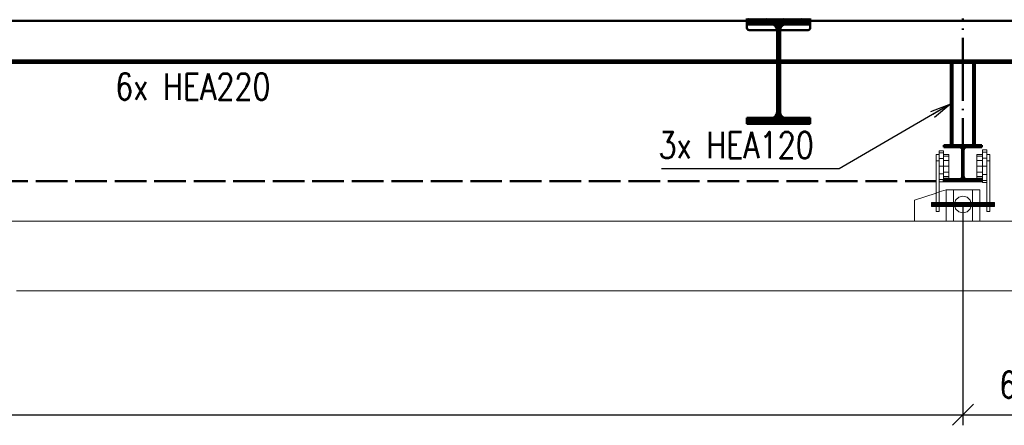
# Paper-space layout 'Layout1' of a CAD drawing. Extents: x -2 to 1033, y -36 to 596.
# Tile 36 of 86: x 241 to 335, y 419 to 457. Entities that reach past the tile are written whole.
import ezdxf

# ---------------------------------------------------------------- set-up
doc = ezdxf.new("R2010")
doc.units = 0
doc.linetypes.add('ACAD_ISO02W100', pattern=[15, 12, -3])
doc.linetypes.add('ACAD_ISO04W100', pattern=[30.5, 24, -3, 0.5, -3])
doc.layers.get('0').update_dxf_attribs({"linetype": 'CONTINUOUS'})
doc.layers.get('DEFPOINTS').update_dxf_attribs({"color": 132, "linetype": 'CONTINUOUS'})
for name, color, linetype, lineweight in [('SS_2.ET-HALA_TaO-MOULDSHOP-HLAVNI_NOSNIK', 32, 'CONTINUOUS', 50), ('SS_2.ET-HALA_TaO-MOULDSHOP-JD', 40, 'CONTINUOUS', 50), ('SS_2.ET-HALA_TaO-MOULDSHOP-JD-JERAB_3t', 9, 'CONTINUOUS', 13), ('SS_2.ET-HALA_TaO-MOULDSHOP-PODLAH.NOSNIK', 160, 'CONTINUOUS', 50), ('SS_KOTY', 3, 'CONTINUOUS', 25), ('SS_POPIS_PROFILU', 13, 'CONTINUOUS', 25), ('SS_SRAFY', 8, 'CONTINUOUS', 18)]:
    doc.layers.add(name, color=color, linetype=linetype, lineweight=lineweight)
doc.styles.add('ROMANS', font='romans.shx', dxfattribs={"width": 0.8})
doc.styles.add('romans.shx', font='romans.shx', dxfattribs={"height": 5})
doc.dimstyles.new('A-1_(2.5)_50AS', dxfattribs={"dimtxt": 2.5, "dimasz": 2, "dimexe": 1, "dimexo": 2, "dimgap": 0, "dimtad": 0, "dimdec": 1, "dimlfac": 50, "dimrnd": 1, "dimtxsty": 'ROMANS', "dimblk1": 'OBLIQUE', "dimblk2": 'OBLIQUE', "dimsah": 1, "dimcen": 2, "dimclrd": 256, "dimclre": 256, "dimclrt": 256, "dimadec": 1, "dimazin": 2, "dimtfac": 0.714286, "dimtdec": 1, "dimtmove": 0, "dimatfit": 3, "dimldrblk": 'OPEN', "dimfxl": 1, "dimtvp": 1.142857, "dimtfill": 1, "dimtolj": 1, "dimlwd": -1, "dimlwe": -1, "dimarcsym": 0})
pattern_1 = [(45, (114.889425, 533.57035), (-0.04490128, 0.04490128), [])]

# ---------------------------------------------------------------- blocks, each defined once
blk = doc.blocks.new('_Oblique')
at = {"color": 0, "linetype": 'ByBlock', "lineweight": -2}
blk.add_line((-0.5, -0.5), (0.5, 0.5), dxfattribs=at)
blk = doc.blocks.new('*D54')
at = {"layer": 'DEFPOINTS', "color": 0, "transparency": 16777216}
for p in [(122.689, 441.71, 27862.24), (330.689, 441.71, 27862.24), (330.689, 419.523)]:
    blk.add_point(p, dxfattribs=at)
at = {"layer": 'SS_KOTY', "transparency": 16777216}
for p, q in [((122.689, 439.71), (122.689, 418.523)), ((330.689, 439.71), (330.689, 418.523)), ((122.689, 419.523), (330.689, 419.523))]:
    blk.add_line(p, q, dxfattribs=at)
at = {"layer": 'SS_KOTY', "transparency": 16777216, "xscale": 2, "yscale": 2, "zscale": 2, "rotation": 180}
blk.add_blockref('_Oblique', (122.689, 419.523), dxfattribs=at)
at = {"layer": 'SS_KOTY', "transparency": 16777216, "xscale": 2, "yscale": 2, "zscale": 2}
blk.add_blockref('_Oblique', (330.689, 419.523), dxfattribs=at)
at = {"layer": 'SS_KOTY', "transparency": 16777216, "insert": (226.689, 422.38), "char_height": 2.5, "attachment_point": 5, "style": 'ROMANS', "bg_fill": 3, "box_fill_scale": 1.1, "bg_fill_color": 256, "bg_fill_true_color": 13158600, "bg_fill_transparency": 0}
blk.add_mtext('\\A1;10400', dxfattribs=at)
blk = doc.blocks.new('_OPEN')
at = {"color": 0, "linetype": 'ByBlock'}
for p, q in [((-1, 0.167), (0, 0)), ((0, 0), (-1, -0.167)), ((0, 0), (-1, 0))]:
    blk.add_line(p, q, dxfattribs=at)
blk = doc.blocks.new('*D55')
at = {"layer": 'DEFPOINTS', "color": 0, "transparency": 16777216}
for p in [(330.689, 441.71, 27862.24), (342.689, 423.902, 27930.2), (342.689, 419.523)]:
    blk.add_point(p, dxfattribs=at)
at = {"layer": 'SS_KOTY', "transparency": 16777216}
for p, q in [((330.689, 439.71), (330.689, 418.523)), ((342.689, 421.902), (342.689, 418.523)), ((330.689, 419.523), (342.689, 419.523))]:
    blk.add_line(p, q, dxfattribs=at)
at = {"layer": 'SS_KOTY', "transparency": 16777216, "xscale": 2, "yscale": 2, "zscale": 2, "rotation": 180}
blk.add_blockref('_Oblique', (330.689, 419.523), dxfattribs=at)
at = {"layer": 'SS_KOTY', "transparency": 16777216, "xscale": 2, "yscale": 2, "zscale": 2}
blk.add_blockref('_Oblique', (342.689, 419.523), dxfattribs=at)
at = {"layer": 'SS_KOTY', "transparency": 16777216, "insert": (336.689, 422.38), "char_height": 2.5, "attachment_point": 5, "style": 'ROMANS', "bg_fill": 3, "box_fill_scale": 1.1, "bg_fill_color": 256, "bg_fill_true_color": 13158600, "bg_fill_transparency": 0}
blk.add_mtext('\\A1;600', dxfattribs=at)

psp = doc.layouts.get("Layout1")

# ---------------------------------------------------------------- hatches: boundary and pattern name
at = {"layer": 'SS_SRAFY'}
h = psp.add_hatch(dxfattribs=at)
h.set_pattern_fill('ANSI31', color=5, scale=0.02, style=0)
h.set_pattern_definition(pattern_1)
h.paths.add_polyline_path([(316.1894, 447.7303), (313.8744, 447.7303, -0.4142136), (313.3344, 448.2703), (313.3344, 456.0703, -0.4142136), (313.8744, 456.6103), (316.1894, 456.6103), (316.1894, 457.1703), (310.1894, 457.1703), (310.1894, 456.6103), (312.5044, 456.6103, -0.4142136), (313.0444, 456.0703), (313.0444, 448.2703, -0.4142136), (312.5044, 447.7303), (310.1894, 447.7303), (310.1894, 447.1703), (316.1894, 447.1703)], flags=0)

# ---------------------------------------------------------------- linework, layer by layer
at = {"layer": 'SS_2.ET-HALA_TaO-MOULDSHOP-HLAVNI_NOSNIK', "color": 1, "linetype": 'Continuous', "ltscale": 0.25}
for p, q in [((310.1894, 456.6103), (310.1894, 457.1703)), ((316.1894, 457.1703), (316.1894, 456.6103)), ((310.1894, 456.6103), (312.5044, 456.6103)), ((313.0444, 456.0703), (313.0444, 448.2703)), ((313.3344, 448.2703), (313.3344, 456.0703)), ((313.8744, 456.6103), (316.1894, 456.6103)), ((312.5044, 447.7303), (310.1894, 447.7303)), ((310.1894, 447.1703), (310.1894, 447.7303)), ((316.1894, 447.7303), (313.8744, 447.7303)), ((316.1894, 447.7303), (316.1894, 447.1703)), ((310.1894, 447.1703), (316.1894, 447.1703))]:
    psp.add_line(p, q, dxfattribs=at)
at = {"layer": 'SS_2.ET-HALA_TaO-MOULDSHOP-HLAVNI_NOSNIK', "color": 1, "linetype": 'Continuous', "ltscale": 0.25, "extrusion": (-5.61785e-14, -1.34434e-13, -1)}
psp.add_arc((-312.5044, 456.0703), 0.54, 90, 180, dxfattribs=at)
at = {"layer": 'SS_2.ET-HALA_TaO-MOULDSHOP-HLAVNI_NOSNIK', "color": 1, "linetype": 'Continuous', "ltscale": 0.25, "extrusion": (1.34373e-13, -5.5505e-14, -1)}
psp.add_arc((-313.8744, 456.0703), 0.54, 0, 90, dxfattribs=at)
at = {"layer": 'SS_2.ET-HALA_TaO-MOULDSHOP-HLAVNI_NOSNIK', "color": 1, "linetype": 'Continuous', "ltscale": 0.25, "extrusion": (-5.61785e-14, 1.35046e-13, -1)}
psp.add_arc((-312.5044, 448.2703), 0.54, 180, 270, dxfattribs=at)
at = {"layer": 'SS_2.ET-HALA_TaO-MOULDSHOP-HLAVNI_NOSNIK', "color": 1, "linetype": 'Continuous', "ltscale": 0.25, "extrusion": (1.34373e-13, 5.61173e-14, -1)}
psp.add_arc((-313.8744, 448.2703), 0.54, 270, 0, dxfattribs=at)
at = {"layer": 'SS_2.ET-HALA_TaO-MOULDSHOP-JD', "color": 1, "linetype": 'Continuous', "ltscale": 0.25}
for p, q in [((329.5494, 452.9703), (329.5494, 445.1304)), ((329.7094, 445.1304), (329.7094, 452.9703)), ((331.6694, 452.9703), (331.6694, 445.1304)), ((331.8294, 445.1304), (331.8294, 452.9703)), ((332.4894, 445.1303), (328.8894, 445.1303)), ((328.8894, 445.1303), (328.8894, 444.9403)), ((328.8894, 444.9403), (330.3294, 444.9403)), ((331.0494, 444.9403), (332.4894, 444.9403)), ((332.4894, 444.9403), (332.4894, 445.1303)), ((330.6294, 444.6403), (330.6294, 442.2003)), ((330.7494, 442.2003), (330.7494, 444.6403))]:
    psp.add_line(p, q, dxfattribs=at)
at = {"layer": 'SS_2.ET-HALA_TaO-MOULDSHOP-JD', "color": 9, "linetype": 'ACAD_ISO02W100', "ltscale": 0.25}
psp.add_line((122.6894, 441.7103, 27964.2), (330.6894, 441.7103, 27964.2), dxfattribs=at)
at = {"layer": 'SS_2.ET-HALA_TaO-MOULDSHOP-JD', "color": 1, "linetype": 'Continuous', "ltscale": 0.25, "extrusion": (-3.67394e-16, 3.06162e-16, -1)}
for centre, start, end in [((-330.3294, 444.6403), 90, 180), ((-331.0494, 444.6403), 0, 90)]:
    psp.add_arc(centre, 0.3, start, end, dxfattribs=at)
at = {"layer": 'SS_2.ET-HALA_TaO-MOULDSHOP-JD-JERAB_3t', "color": 9, "linetype": 'Continuous', "ltscale": 0.25}
for p, q in [((328.4394, 444.2503), (328.1394, 444.2503)), ((328.1394, 444.2503), (328.1394, 443.6503)), ((328.8394, 444.5903), (328.4394, 444.5903)), ((328.4394, 444.5903), (328.4394, 444.3947)), ((328.4394, 444.3947), (328.8394, 444.3947)), ((328.4394, 444.3947), (328.4394, 443.8603)), ((328.8394, 444.3947), (328.8394, 444.5903)), ((328.8394, 443.8603), (328.8394, 444.3947)), ((329.3594, 444.2503), (328.8394, 444.2503)), ((328.8394, 444.1003), (329.3594, 444.1003)), ((329.3594, 444.1003), (329.3594, 444.2503)), ((329.3594, 443.6903), (329.3594, 444.1003)), ((332.5394, 444.2503), (332.0194, 444.2503)), ((332.0194, 444.2503), (332.0194, 444.1003)), ((332.0194, 444.1003), (332.5394, 444.1003)), ((332.0194, 444.1003), (332.0194, 443.6903)), ((332.9394, 444.6803), (332.5394, 444.6803)), ((332.5394, 444.6803), (332.5394, 444.4727)), ((332.5394, 444.4727), (332.9394, 444.4727)), ((332.5394, 444.4727), (332.5394, 443.9053)), ((332.5394, 443.9053), (332.9394, 443.9053)), ((332.5394, 443.9053), (332.5394, 443.1303)), ((332.9394, 444.6803), (332.9394, 444.4727)), ((332.9394, 444.4727), (332.9394, 443.9053)), ((333.2394, 444.2503), (332.9394, 444.2503)), ((332.9394, 443.9053), (332.9394, 443.1303)), ((333.2394, 443.6503), (333.2394, 444.2503)), ((328.4394, 443.6503), (328.1394, 443.6503)), ((328.4394, 443.8603), (328.8394, 443.8603)), ((328.4394, 443.8603), (328.4394, 443.1303)), ((328.4394, 443.1303), (328.8394, 443.1303)), ((328.4394, 443.1303), (328.4394, 442.4003)), ((328.8394, 443.1303), (328.8394, 443.8603)), ((328.8394, 443.6903), (329.3594, 443.6903)), ((328.8394, 443.1303), (329.3594, 443.1303)), ((328.8394, 442.4003), (328.8394, 443.1303)), ((329.3594, 443.1303), (329.3594, 443.6903)), ((329.3594, 442.5703), (329.3594, 443.1303)), ((332.0194, 443.6903), (332.5394, 443.6903)), ((332.0194, 443.6903), (332.0194, 443.1303)), ((332.0194, 443.1303), (332.5394, 443.1303)), ((332.0194, 443.1303), (332.0194, 442.5703)), ((332.5394, 443.1303), (332.9394, 443.1303)), ((332.5394, 443.1303), (332.5394, 442.3553)), ((333.2394, 443.6503), (332.9394, 443.6503)), ((332.9394, 443.1303), (332.9394, 442.3553)), ((328.4394, 442.4003), (328.8394, 442.4003)), ((328.4394, 442.4003), (328.4394, 442.2559)), ((328.8394, 442.5703), (329.3594, 442.5703)), ((332.0194, 442.5703), (332.5394, 442.5703)), ((332.5394, 442.3553), (332.9394, 442.3553))]:
    psp.add_line(p, q, dxfattribs=at)
at = {"layer": 'SS_2.ET-HALA_TaO-MOULDSHOP-PODLAH.NOSNIK', "color": 1, "linetype": 'Continuous', "ltscale": 0.25}
for p, q in [((310.1894, 456.9503), (207.8894, 456.9503)), ((310.1894, 456.2703), (310.1894, 456.6103)), ((313.0444, 456.0703), (310.3894, 456.0703)), ((315.9894, 456.0703), (313.3344, 456.0703)), ((418.4894, 456.9503), (316.1894, 456.9503)), ((316.1894, 456.6103), (316.1894, 456.2703)), ((313.0444, 453.1903), (205.0344, 453.1903)), ((205.0344, 452.9703), (313.0444, 452.9703)), ((421.3444, 453.1903), (313.3344, 453.1903)), ((313.3344, 452.9703), (421.3444, 452.9703))]:
    psp.add_line(p, q, dxfattribs=at)
at = {"layer": 'SS_2.ET-HALA_TaO-MOULDSHOP-PODLAH.NOSNIK', "color": 1, "linetype": 'Continuous', "ltscale": 0.25, "extrusion": (-3.67394e-16, 3.06162e-16, -1)}
for centre, start, end in [((-310.3894, 456.2703), 270, 0), ((-315.9894, 456.2703), 180, 270)]:
    psp.add_arc(centre, 0.2, start, end, dxfattribs=at)
at = {"layer": 'SS_POPIS_PROFILU', "color": 0, "linetype": 'ByBlock'}
for p, q in [((327.652, 448.3356), (329.5494, 449.0503)), ((329.5494, 449.0503), (327.8192, 448.0473)), ((329.5494, 449.0503), (327.9863, 447.7589))]:
    psp.add_line(p, q, dxfattribs=at)
at = {"layer": 'SS_POPIS_PROFILU', "color": 13}
psp.add_lwpolyline([(329.5494, 449.0503), (318.9262, 442.8917), (302.0691, 442.8917)], dxfattribs=at)

# ---------------------------------------------------------------- texts
at = {"layer": 'SS_POPIS_PROFILU', "color": 13, "style": 'romans.shx', "width": 0.8}
for s, p in [('6x HEA220', (250.2287, 449.4603)), ('3x HEA120', (301.784, 443.8917))]:
    psp.add_text(s, height=2.5, dxfattribs=at).set_placement(p)

# ---------------------------------------------------------------- next in the draw order: dimensions: what is measured, and where the dimension line sits
at = {"layer": 'SS_KOTY'}
dim = psp.add_linear_dim(base=(330.6894, 419.5231), p1=(122.6894, 441.7103, 27862.24), p2=(330.6894, 441.7103, 27862.24), dimstyle='A-1_(2.5)_50AS', override={"dimtmove": 1}, dxfattribs=at)
dim.commit()
dim.dimension.update_dxf_attribs({"geometry": '*D54', "text_midpoint": (226.6894, 422.3802)})

# ---------------------------------------------------------------- next in the draw order: linework, layer by layer
at = {"layer": 'SS_2.ET-HALA_TaO-MOULDSHOP-JD', "color": 1, "linetype": 'Continuous', "ltscale": 0.25}
psp.add_line((328.8894, 441.9003), (328.8894, 441.7103), dxfattribs=at)
at = {"layer": 'SS_2.ET-HALA_TaO-MOULDSHOP-JD-JERAB_3t', "color": 9, "linetype": 'Continuous', "ltscale": 0.25}
for p, q in [((328.1394, 443.6503), (328.1394, 438.8503)), ((328.4394, 442.2559), (328.4394, 438.8503)), ((328.8394, 441.8659), (328.8394, 442.4003)), ((328.8394, 441.8659), (328.4394, 441.8659)), ((328.4394, 441.6703), (328.8394, 441.6703)), ((328.8394, 441.6703), (328.8394, 441.8659)), ((328.1394, 440.5937), (326.0894, 439.9103)), ((329.0894, 440.9103), (328.4394, 440.6937)), ((329.0894, 440.9103), (329.0894, 439.7003)), ((326.0894, 439.9103), (326.0894, 437.9103)), ((328.1394, 439.7003), (327.6894, 439.7003)), ((327.6894, 439.7003), (327.6894, 439.6736)), ((327.6894, 439.6736), (328.1394, 439.6736)), ((327.6894, 439.6736), (327.6894, 439.6003)), ((327.6894, 439.6003), (328.1394, 439.6003)), ((327.6894, 439.6003), (327.6894, 439.5003)), ((327.6894, 439.5003), (328.1394, 439.5003)), ((327.6894, 439.5003), (327.6894, 439.4003)), ((327.6894, 439.4003), (328.1394, 439.4003)), ((327.6894, 439.4003), (327.6894, 439.3271)), ((328.1394, 439.3271), (327.6894, 439.3271)), ((327.6894, 439.3271), (327.6894, 439.3003)), ((327.6894, 439.3003), (328.1394, 439.3003)), ((329.0894, 439.3003), (329.0894, 437.9103)), ((328.1394, 438.8503), (328.4394, 438.8503)), ((124.2894, 437.9103), (329.0894, 437.9103))]:
    psp.add_line(p, q, dxfattribs=at)
at = {"layer": 'SS_2.ET-HALA_TaO-MOULDSHOP-JD-JERAB_3t', "color": 9, "linetype": 'ACAD_ISO02W100', "ltscale": 0.25}
for p, q in [((328.4394, 440.6937), (328.1394, 440.5937)), ((328.4394, 440.6937), (328.1394, 440.5937)), ((328.4394, 439.7003), (328.1394, 439.7003)), ((328.1394, 439.6736), (328.4394, 439.6736)), ((328.1394, 439.6003), (328.4394, 439.6003)), ((328.1394, 439.5003), (328.4394, 439.5003)), ((328.1394, 439.4003), (328.4394, 439.4003)), ((328.4394, 439.3271), (328.1394, 439.3271)), ((328.1394, 439.3003), (328.4394, 439.3003)), ((329.0894, 439.7003), (329.0894, 439.3003))]:
    psp.add_line(p, q, dxfattribs=at)

# ---------------------------------------------------------------- next in the draw order: dimensions: what is measured, and where the dimension line sits
at = {"layer": 'SS_KOTY'}
dim = psp.add_linear_dim(base=(342.6894, 419.5231), p1=(330.6894, 441.7103, 27862.24), p2=(342.6894, 423.9019, 27930.2), dimstyle='A-1_(2.5)_50AS', override={"dimtmove": 1}, dxfattribs=at)
dim.commit()
dim.dimension.update_dxf_attribs({"geometry": '*D55', "text_midpoint": (336.6894, 422.3802)})

# ---------------------------------------------------------------- next in the draw order: hatches: boundary and pattern name
at = {"layer": 'SS_SRAFY'}
h = psp.add_hatch(dxfattribs=at)
h.set_pattern_fill('ANSI31', color=5, scale=0.02, style=0)
h.set_pattern_definition(pattern_1)
h.paths.add_polyline_path([(328.8894, 441.7103), (332.4894, 441.7103), (332.4894, 441.9003), (331.0494, 441.9003, -0.4142136), (330.7494, 442.2003), (330.7494, 444.6403, -0.4142136), (331.0494, 444.9403), (332.4894, 444.9403), (332.4894, 445.1303), (328.8894, 445.1303), (328.8894, 444.9403), (330.3294, 444.9403, -0.4142136), (330.6294, 444.6403), (330.6294, 442.2003, -0.4142136), (330.3294, 441.9003), (328.8894, 441.9003)], flags=0)

# ---------------------------------------------------------------- next in the draw order: linework, layer by layer
at = {"layer": 'SS_2.ET-HALA_TaO-MOULDSHOP-JD', "color": 7, "linetype": 'ACAD_ISO04W100', "ltscale": 0.25}
psp.add_line((330.6894, 441.7103), (330.6894, 457.1703), dxfattribs=at)
psp.add_line((330.6894, 441.7103), (330.6894, 457.1703), dxfattribs=at)
psp.add_line((330.6894, 441.7103), (330.6894, 457.1703), dxfattribs=at)
at = {"layer": 'SS_2.ET-HALA_TaO-MOULDSHOP-JD', "color": 1, "linetype": 'Continuous', "ltscale": 0.25}
for p, q in [((330.3294, 441.9003), (328.8894, 441.9003)), ((328.8894, 441.7103), (332.4894, 441.7103)), ((332.4894, 441.9003), (331.0494, 441.9003)), ((332.4894, 441.7103), (332.4894, 441.9003))]:
    psp.add_line(p, q, dxfattribs=at)
at = {"layer": 'SS_2.ET-HALA_TaO-MOULDSHOP-JD', "color": 1, "linetype": 'Continuous', "ltscale": 0.25, "extrusion": (-3.67394e-16, 3.06162e-16, -1)}
for centre, start, end in [((-330.3294, 442.2003), 180, 270), ((-331.0494, 442.2003), 270, 0)]:
    psp.add_arc(centre, 0.3, start, end, dxfattribs=at)
at = {"layer": 'SS_2.ET-HALA_TaO-MOULDSHOP-JD-JERAB_3t', "color": 9, "linetype": 'Continuous', "ltscale": 0.25}
for p, q in [((333.2394, 438.8503), (333.2394, 443.6503)), ((329.3594, 442.1604), (328.8394, 442.1604)), ((328.8394, 442.0103), (329.3594, 442.0103)), ((329.3594, 442.1604), (329.3594, 442.5703)), ((329.3594, 442.0103), (329.3594, 442.1604)), ((332.0194, 442.5703), (332.0194, 442.1604)), ((332.5394, 442.1604), (332.0194, 442.1604)), ((332.0194, 442.1604), (332.0194, 442.0103)), ((332.0194, 442.0103), (332.5394, 442.0103)), ((332.5394, 442.3553), (332.5394, 441.788)), ((332.9394, 442.3553), (332.9394, 442.133)), ((332.9394, 442.133), (332.9394, 438.8503)), ((332.9394, 441.788), (332.5394, 441.788)), ((332.5394, 441.788), (332.5394, 441.5803)), ((332.5394, 441.5803), (332.9394, 441.5803)), ((329.7894, 440.9103), (329.0894, 440.9103)), ((331.5894, 440.9103), (329.7894, 440.9103)), ((329.7894, 440.9103), (329.7894, 437.9103)), ((330.2894, 440.1932), (329.9966, 439.9003)), ((330.6894, 440.3003), (330.2894, 440.1932)), ((331.0894, 440.1932), (330.6894, 440.3003)), ((331.3822, 439.9003), (331.0894, 440.1932)), ((332.2894, 440.9103), (331.5894, 440.9103)), ((331.5894, 437.9103), (331.5894, 440.9103)), ((332.2894, 439.7003), (332.2894, 440.9103)), ((329.7894, 439.7003), (328.4394, 439.7003)), ((328.4394, 439.6736), (329.7894, 439.6736)), ((328.4394, 439.6003), (329.7894, 439.6003)), ((328.4394, 439.5003), (329.7894, 439.5003)), ((328.4394, 439.4003), (329.7894, 439.4003)), ((329.7894, 439.3271), (328.4394, 439.3271)), ((328.4394, 439.3003), (329.7894, 439.3003)), ((329.9966, 439.9003), (329.8894, 439.5003)), ((329.8894, 439.5003), (329.9966, 439.1003)), ((331.4894, 439.5003), (331.3822, 439.9003)), ((331.3822, 439.1003), (331.4894, 439.5003)), ((332.9394, 439.7003), (331.5894, 439.7003)), ((331.5894, 439.6736), (332.9394, 439.6736)), ((331.5894, 439.6003), (332.9394, 439.6003)), ((331.5894, 439.5003), (332.9394, 439.5003)), ((331.5894, 439.4003), (332.9394, 439.4003)), ((332.9394, 439.3271), (331.5894, 439.3271)), ((331.5894, 439.3003), (332.9394, 439.3003)), ((332.2894, 437.9103), (332.2894, 439.3003)), ((333.6894, 439.7003), (333.2394, 439.7003)), ((333.2394, 439.6736), (333.6894, 439.6736)), ((333.2394, 439.6003), (333.6894, 439.6003)), ((333.2394, 439.5003), (333.6894, 439.5003)), ((333.2394, 439.4003), (333.6894, 439.4003)), ((333.6894, 439.3271), (333.2394, 439.3271)), ((333.2394, 439.3003), (333.6894, 439.3003)), ((333.6894, 439.6736), (333.6894, 439.7003)), ((333.6894, 439.6003), (333.6894, 439.6736)), ((333.6894, 439.5003), (333.6894, 439.6003)), ((333.6894, 439.4003), (333.6894, 439.5003)), ((333.6894, 439.3271), (333.6894, 439.4003)), ((333.6894, 439.3003), (333.6894, 439.3271)), ((329.9966, 439.1003), (330.2894, 438.8075)), ((330.2894, 438.8075), (330.6894, 438.7003)), ((330.6894, 438.7003), (331.0894, 438.8075)), ((331.0894, 438.8075), (331.3822, 439.1003)), ((332.9394, 438.8503), (333.2394, 438.8503)), ((329.0894, 437.9103), (329.7894, 437.9103)), ((329.7894, 437.9103), (331.5894, 437.9103)), ((331.5894, 437.9103), (332.2894, 437.9103)), ((332.2894, 437.9103), (340.6894, 437.9103)), ((340.6894, 431.3103), (240.868, 431.3103))]:
    psp.add_line(p, q, dxfattribs=at)
at = {"layer": 'SS_2.ET-HALA_TaO-MOULDSHOP-JD-JERAB_3t', "color": 9, "linetype": 'ACAD_ISO02W100', "ltscale": 0.25}
for p, q in [((331.5894, 439.7003), (329.7894, 439.7003)), ((329.7894, 439.6736), (331.5894, 439.6736)), ((329.7894, 439.6003), (331.5894, 439.6003)), ((329.7894, 439.5003), (331.5894, 439.5003)), ((329.7894, 439.4003), (331.5894, 439.4003)), ((331.5894, 439.3271), (329.7894, 439.3271)), ((329.7894, 439.3003), (331.5894, 439.3003)), ((331.4358, 439.7003), (331.3822, 439.9003)), ((331.4894, 439.5003), (331.4358, 439.7003)), ((332.2894, 439.3003), (332.2894, 439.7003)), ((333.2394, 439.7003), (332.9394, 439.7003)), ((332.9394, 439.6736), (333.2394, 439.6736)), ((332.9394, 439.6003), (333.2394, 439.6003)), ((332.9394, 439.5003), (333.2394, 439.5003)), ((332.9394, 439.4003), (333.2394, 439.4003)), ((333.2394, 439.3271), (332.9394, 439.3271)), ((332.9394, 439.3003), (333.2394, 439.3003))]:
    psp.add_line(p, q, dxfattribs=at)

doc.saveas('drawing.dxf')
